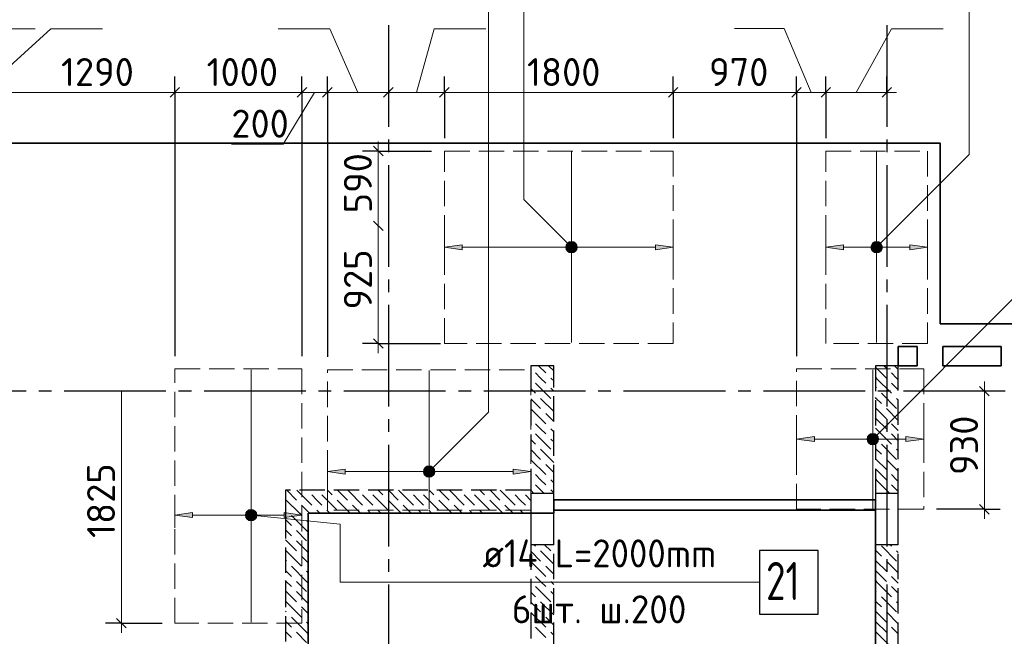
# Model space of a CAD drawing. Header units: millimetres. Extents: x 40580 to 1930067, y -240640 to 81020.
# Tile 120 of 256: x 490107 to 497851, y -207892 to -203042. Entities that reach past the tile are written whole.
import ezdxf

# ---------------------------------------------------------------- set-up
doc = ezdxf.new("R2010")
doc.units = ezdxf.units.MM
for name, pattern in [('______2', [270, 200, -70]), ('______5', [1100, 800, -100, 100, -100]), ('CENTER', [2, 1.25, -0.25, 0.25, -0.25])]:
    doc.linetypes.add(name, pattern=pattern)
for name, color, linetype, lineweight in [('Standard', 7, 'Continuous', 25), ('ДОП Верх по У', 7, 'Continuous', 25), ('ЖБ Перекрытие верхний уровень', 7, 'Continuous', 35), ('ОСИ', 7, 'CENTER', 15), ('Позиционная метка номер позиции', 7, 'Continuous', 13), ('Примечания', 7, 'Continuous', 13)]:
    doc.layers.add(name, color=color, linetype=linetype, lineweight=lineweight)
doc.layers.add('ЖБ Балка Вышележаща', color=7, linetype='Continuous')
doc.layers.add('Макрос окна_ макрос двери', color=7, linetype='Continuous')
doc.layers.add('ЖБ Стена верхний уровень', color=7, linetype='______2', true_color=0x656565)
doc.styles.add('ISOCPEUR', font='isocpeur.ttf')

msp = doc.modelspace()

# ---------------------------------------------------------------- hatches: boundary and pattern name
at = {"layer": 'ДОП Верх по У', "linetype": 'Continuous', "lineweight": 13, "transparency": 33554687}
for points in [[(493586.8, -204851.9), (493446.8, -204831.9), (493586.8, -204811.9)], [(496586.8, -204851.9), (496446.8, -204831.9), (496586.8, -204811.9)], [(496356.8, -206360.9), (496216.8, -206340.9), (496356.8, -206320.9)], [(492666.8, -206616.4), (492526.8, -206596.4), (492666.8, -206576.4)], [(491466.8, -206958.9), (491326.8, -206938.9), (491466.8, -206918.9)]]:
    msp.add_hatch(color=7, dxfattribs=at).paths.add_polyline_path(points, flags=16)
for points in [[(494414.5, -204850.6), (494414.5, -204813.1), (494409.3, -204831.9)], [(494414.5, -204813.1), (494428, -204864.1), (494428, -204799.6)], [(494414.5, -204813.1), (494414.5, -204850.6), (494428, -204864.1)], [(494428, -204799.6), (494446.8, -204869.4), (494446.8, -204794.4)], [(494428, -204799.6), (494428, -204864.1), (494446.8, -204869.4)], [(494446.8, -204794.4), (494446.8, -204869.4), (494465.5, -204864.1)], [(494446.8, -204794.4), (494465.5, -204864.1), (494465.5, -204799.6)], [(494465.5, -204799.6), (494465.5, -204864.1), (494479, -204850.6)], [(494465.5, -204799.6), (494479, -204850.6), (494479, -204813.1)], [(494479, -204813.1), (494479, -204850.6), (494484.3, -204831.9)], [(495106.8, -204851.9), (495246.8, -204831.9), (495106.8, -204811.9)], [(496814.6, -204850.6), (496814.6, -204813.1), (496809.3, -204831.9)], [(496814.6, -204813.1), (496828.1, -204864.1), (496828.1, -204799.6)], [(496814.6, -204813.1), (496814.6, -204850.6), (496828.1, -204864.1)], [(496828.1, -204799.6), (496846.8, -204869.4), (496846.8, -204794.4)], [(496828.1, -204799.6), (496828.1, -204864.1), (496846.8, -204869.4)], [(496846.8, -204794.4), (496846.8, -204869.4), (496865.6, -204864.1)], [(496846.8, -204794.4), (496865.6, -204864.1), (496865.6, -204799.6)], [(496865.6, -204799.6), (496865.6, -204864.1), (496879.1, -204850.6)], [(496865.6, -204799.6), (496879.1, -204850.6), (496879.1, -204813.1)], [(496879.1, -204813.1), (496879.1, -204850.6), (496884.3, -204831.9)], [(497106.8, -204851.9), (497246.8, -204831.9), (497106.8, -204811.9)], [(496798.1, -206308.6), (496816.8, -206378.4), (496816.8, -206303.4)], [(496816.8, -206303.4), (496816.8, -206378.4), (496835.6, -206373.1)], [(496816.8, -206303.4), (496835.6, -206373.1), (496835.6, -206308.6)], [(496784.6, -206359.6), (496784.6, -206322.1), (496779.3, -206340.9)], [(496784.6, -206322.1), (496798.1, -206373.1), (496798.1, -206308.6)], [(496784.6, -206322.1), (496784.6, -206359.6), (496798.1, -206373.1)], [(496798.1, -206308.6), (496798.1, -206373.1), (496816.8, -206378.4)], [(496835.6, -206308.6), (496835.6, -206373.1), (496849.1, -206359.6)], [(496835.6, -206308.6), (496849.1, -206359.6), (496849.1, -206322.1)], [(496849.1, -206322.1), (496849.1, -206359.6), (496854.3, -206340.9)], [(497076.8, -206360.9), (497216.8, -206340.9), (497076.8, -206320.9)], [(493294.6, -206615.1), (493294.6, -206577.6), (493289.3, -206596.4)], [(493294.6, -206577.6), (493308.1, -206628.6), (493308.1, -206564.1)], [(493294.6, -206577.6), (493294.6, -206615.1), (493308.1, -206628.6)], [(493308.1, -206564.1), (493326.8, -206633.9), (493326.8, -206558.9)], [(493308.1, -206564.1), (493308.1, -206628.6), (493326.8, -206633.9)], [(493326.8, -206558.9), (493326.8, -206633.9), (493345.6, -206628.6)], [(493326.8, -206558.9), (493345.6, -206628.6), (493345.6, -206564.1)], [(493345.6, -206564.1), (493345.6, -206628.6), (493359.1, -206615.1)], [(493345.6, -206564.1), (493359.1, -206615.1), (493359.1, -206577.6)], [(493359.1, -206577.6), (493359.1, -206615.1), (493364.3, -206596.4)], [(493986.8, -206616.4), (494126.8, -206596.4), (493986.8, -206576.4)], [(491894.6, -206957.6), (491894.6, -206920.1), (491889.3, -206938.9)], [(491894.6, -206920.1), (491908.1, -206971.1), (491908.1, -206906.6)], [(491894.6, -206920.1), (491894.6, -206957.6), (491908.1, -206971.1)], [(491908.1, -206906.6), (491926.8, -206976.4), (491926.8, -206901.4)], [(491908.1, -206906.6), (491908.1, -206971.1), (491926.8, -206976.4)], [(491926.8, -206901.4), (491926.8, -206976.4), (491945.6, -206971.1)], [(491926.8, -206901.4), (491945.6, -206971.1), (491945.6, -206906.6)], [(491945.6, -206906.6), (491945.6, -206971.1), (491959.1, -206957.6)], [(491945.6, -206906.6), (491959.1, -206957.6), (491959.1, -206920.1)], [(491959.1, -206920.1), (491959.1, -206957.6), (491964.3, -206938.9)], [(492186.8, -206958.9), (492326.8, -206938.9), (492186.8, -206918.9)]]:
    msp.add_hatch(color=7, dxfattribs=at).paths.add_polyline_path(points)
at = {"layer": 'Позиционная метка номер позиции', "linetype": 'Continuous', "lineweight": 13, "transparency": 33554687}
for points in [[(494415, -204863.7), (494458.2, -204788.6), (494403.5, -204843.3)], [(494403.5, -204843.3), (494458.2, -204788.6), (494435.3, -204788.6)], [(494403.5, -204843.3), (494435.3, -204788.6), (494403.5, -204820.4)], [(494403.5, -204820.4), (494435.3, -204788.6), (494415, -204800)], [(494415, -204863.7), (494478.6, -204800), (494458.2, -204788.6)], [(494435.3, -204875.1), (494478.6, -204800), (494415, -204863.7)], [(494435.3, -204875.1), (494490.1, -204820.4), (494478.6, -204800)], [(494458.2, -204875.1), (494490.1, -204820.4), (494435.3, -204875.1)], [(494458.2, -204875.1), (494490.1, -204843.3), (494490.1, -204820.4)], [(496803.5, -204820.4), (496878.6, -204863.7), (496815, -204800)], [(496803.5, -204843.3), (496858.3, -204875.1), (496803.5, -204820.4)], [(496803.5, -204820.4), (496858.3, -204875.1), (496878.6, -204863.7)], [(496815, -204800), (496890.1, -204843.3), (496835.4, -204788.6)], [(496815, -204800), (496878.6, -204863.7), (496890.1, -204843.3)], [(496835.4, -204788.6), (496890.1, -204843.3), (496890.1, -204820.4)], [(496835.4, -204788.6), (496890.1, -204820.4), (496858.3, -204788.6)], [(496858.3, -204788.6), (496890.1, -204820.4), (496878.6, -204800)], [(494490.1, -204843.3), (494458.2, -204875.1), (494478.6, -204863.7)], [(496835.4, -204875.1), (496803.5, -204843.3), (496815, -204863.7)], [(496803.5, -204843.3), (496835.4, -204875.1), (496858.3, -204875.1)], [(496785, -206309), (496860.1, -206352.3), (496805.3, -206297.6)], [(496805.3, -206297.6), (496860.1, -206352.3), (496860.1, -206329.4)], [(496805.3, -206297.6), (496860.1, -206329.4), (496828.3, -206297.6)], [(496828.3, -206297.6), (496860.1, -206329.4), (496848.6, -206309)], [(496773.5, -206329.4), (496848.6, -206372.7), (496785, -206309)], [(496773.5, -206352.3), (496828.3, -206384.1), (496773.5, -206329.4)], [(496773.5, -206329.4), (496828.3, -206384.1), (496848.6, -206372.7)], [(496805.3, -206384.1), (496773.5, -206352.3), (496785, -206372.7)], [(496773.5, -206352.3), (496805.3, -206384.1), (496828.3, -206384.1)], [(496785, -206309), (496848.6, -206372.7), (496860.1, -206352.3)], [(493283.5, -206584.9), (493358.6, -206628.2), (493295, -206564.5)], [(493283.5, -206607.8), (493338.3, -206639.6), (493283.5, -206584.9)], [(493283.5, -206584.9), (493338.3, -206639.6), (493358.6, -206628.2)], [(493315.4, -206639.6), (493283.5, -206607.8), (493295, -206628.2)], [(493283.5, -206607.8), (493315.4, -206639.6), (493338.3, -206639.6)], [(493295, -206564.5), (493370.1, -206607.8), (493315.4, -206553.1)], [(493295, -206564.5), (493358.6, -206628.2), (493370.1, -206607.8)], [(493315.4, -206553.1), (493370.1, -206607.8), (493370.1, -206584.9)], [(493315.4, -206553.1), (493370.1, -206584.9), (493338.3, -206553.1)], [(493338.3, -206553.1), (493370.1, -206584.9), (493358.6, -206564.5)], [(491883.5, -206927.4), (491915.4, -206895.6), (491895, -206907)], [(491915.4, -206895.6), (491883.5, -206927.4), (491883.5, -206950.3)], [(491915.4, -206895.6), (491883.5, -206950.3), (491938.3, -206895.6)], [(491938.3, -206895.6), (491883.5, -206950.3), (491895, -206970.7)], [(491938.3, -206895.6), (491895, -206970.7), (491958.6, -206907)], [(491958.6, -206907), (491895, -206970.7), (491915.4, -206982.1)], [(491958.6, -206907), (491915.4, -206982.1), (491970.1, -206927.4)], [(491970.1, -206927.4), (491915.4, -206982.1), (491938.3, -206982.1)], [(491970.1, -206927.4), (491938.3, -206982.1), (491970.1, -206950.3)], [(491970.1, -206950.3), (491938.3, -206982.1), (491958.6, -206970.7)]]:
    msp.add_hatch(color=7, dxfattribs=at).paths.add_polyline_path(points)

# ---------------------------------------------------------------- linework, layer by layer
at = {"layer": 'Standard', "color": 7, "linetype": 'Continuous', "lineweight": 13, "transparency": 33554687}
for p, q in [((489801.8, -203613.9), (490351.8, -203113.9)), ((489821.8, -203113.9), (490228.4, -203113.9)), ((490351.8, -203113.9), (490758.4, -203113.9)), ((492547.4, -203113.9), (492140.8, -203113.9)), ((492766.8, -203613.9), (492547.4, -203113.9)), ((493226.8, -203613.9), (493365.8, -203113.9)), ((493365.8, -203113.9), (493772.4, -203113.9)), ((496118.9, -203112.4), (495727.9, -203112.4)), ((496331.8, -203613.9), (496118.9, -203112.4)), ((496686.8, -203613.9), (496962.8, -203113.9)), ((496962.8, -203113.9), (497369.4, -203113.9)), ((491326.8, -203613.9), (492326.8, -203613.9)), ((492426.8, -203613.9), (492178.5, -204019.9)), ((492326.8, -203613.9), (492526.8, -203613.9)), ((492526.8, -203613.9), (493006.8, -203613.9)), ((493006.8, -203613.9), (493446.8, -203613.9)), ((493446.8, -203613.9), (495246.8, -203613.9)), ((495246.8, -203613.9), (496216.8, -203613.9)), ((496216.8, -203613.9), (496446.8, -203613.9)), ((496446.8, -203613.9), (496926.8, -203613.9)), ((496926.8, -203613.9), (497001.8, -203613.9)), ((492178.5, -204019.9), (491771.9, -204019.9)), ((492926.8, -204074.9), (492926.8, -203999.9)), ((492926.8, -204074.9), (492926.8, -204663.9)), ((492926.8, -205588.9), (492926.8, -205663.9)), ((497694, -205963.9), (497694, -205888.9)), ((497694, -206892.9), (497694, -206967.9)), ((490906.8, -207788.9), (490906.8, -207863.9))]:
    msp.add_line(p, q, dxfattribs=at)
at = {"layer": 'Standard', "color": 251, "linetype": 'Continuous', "lineweight": -3, "true_color": 0x656565, "transparency": 33554687}
for p, q in [((491326.8, -203613.9), (491326.8, -203488.9)), ((492326.8, -203613.9), (492326.8, -203488.9)), ((492526.8, -203613.9), (492526.8, -203488.9)), ((493446.8, -203613.9), (493446.8, -203488.9)), ((495246.8, -203613.9), (495246.8, -203488.9)), ((496216.8, -203613.9), (496216.8, -203488.9)), ((496446.8, -203613.9), (496446.8, -203488.9)), ((496926.8, -203613.9), (496926.8, -203488.9)), ((491326.8, -203613.9), (491326.8, -203738.9)), ((492326.8, -203613.9), (492326.8, -203738.9)), ((492326.8, -203613.9), (492326.8, -205688.9)), ((492526.8, -203613.9), (492526.8, -203738.9)), ((492526.8, -203613.9), (492526.8, -205694.9)), ((493446.8, -203613.9), (493446.8, -203738.9)), ((493446.8, -203613.9), (493446.8, -203974.9)), ((495246.8, -203613.9), (495246.8, -203738.9)), ((495246.8, -203613.9), (495246.8, -203974.9)), ((496216.8, -203613.9), (496216.8, -203738.9)), ((496216.8, -203613.9), (496216.8, -205688.9)), ((496446.8, -203613.9), (496446.8, -203738.9)), ((496446.8, -203613.9), (496446.8, -203974.9)), ((496926.8, -203613.9), (496926.8, -203738.9)), ((496926.8, -203613.9), (496926.8, -203638.9)), ((492926.8, -204074.9), (492801.8, -204074.9)), ((492926.8, -204074.9), (493051.8, -204074.9)), ((492926.8, -204074.9), (493346.8, -204074.9)), ((492926.8, -205588.9), (492801.8, -205588.9)), ((492926.8, -205588.9), (493051.8, -205588.9)), ((492926.8, -205588.9), (493416.8, -205588.9)), ((497694, -205963.9), (497569, -205963.9)), ((497694, -206892.9), (497316.8, -206892.9)), ((497694, -206892.9), (497569, -206892.9)), ((497694, -206892.9), (497819, -206892.9)), ((490906.8, -207788.9), (490781.8, -207788.9)), ((490906.8, -207788.9), (491031.8, -207788.9)), ((490906.8, -207788.9), (491226.8, -207788.9))]:
    msp.add_line(p, q, dxfattribs=at)
at = {"layer": 'Standard', "color": 7, "linetype": 'Continuous', "lineweight": 25, "transparency": 33554687}
for p, q in [((491289.3, -203651.4), (491364.3, -203576.4)), ((492289.3, -203651.4), (492364.3, -203576.4)), ((492489.3, -203651.4), (492564.3, -203576.4)), ((492969.3, -203651.4), (493044.3, -203576.4)), ((493409.3, -203651.4), (493484.3, -203576.4)), ((495209.3, -203651.4), (495284.3, -203576.4)), ((496179.3, -203651.4), (496254.3, -203576.4)), ((496409.3, -203651.4), (496484.3, -203576.4)), ((496889.3, -203651.4), (496964.3, -203576.4)), ((492889.3, -204037.4), (492964.3, -204112.4)), ((492889.3, -204626.4), (492964.3, -204701.4)), ((492889.3, -205551.4), (492964.3, -205626.4)), ((497656.5, -205926.4), (497731.5, -206001.4)), ((497656.5, -206855.4), (497731.5, -206930.4)), ((490869.3, -207751.4), (490944.3, -207826.4))]:
    msp.add_line(p, q, dxfattribs=at)
at = {"layer": 'Standard', "color": 7, "linetype": 'Continuous', "lineweight": 13, "transparency": 33554687}
for points in [[(490036.8, -203613.9), (490668.6, -203613.9), (490668.6, -203613.9), (491326.8, -203613.9)], [(492926.8, -204663.9), (492926.8, -204668.9), (492926.8, -204668.9), (492926.8, -205588.9)], [(490906.8, -205963.9), (490906.8, -207220.7), (490906.8, -207220.7), (490906.8, -207788.9)], [(497694, -205963.9), (497694, -206724.9), (497694, -206724.9), (497694, -206892.9)]]:
    msp.add_lwpolyline(points, dxfattribs=at)
at = {"layer": 'Standard', "color": 251, "linetype": 'Continuous', "lineweight": -3, "true_color": 0x656565, "transparency": 33554687}
msp.add_lwpolyline([(491326.8, -203613.9), (491326.8, -203850.6), (491326.8, -203850.6), (491326.8, -205688.9)], dxfattribs=at)
at = {"layer": 'ДОП Верх по У', "color": 7, "linetype": 'Continuous', "lineweight": 18, "transparency": 33554687}
for p, q in [((494446.8, -204081.9), (494446.8, -205581.9)), ((496846.8, -204081.9), (496846.8, -205581.9)), ((491926.8, -205795.9), (491926.8, -207781.9)), ((493326.8, -205801.9), (493326.8, -206891.9)), ((496816.8, -206885.9), (496816.8, -205795.9))]:
    msp.add_line(p, q, dxfattribs=at)
at = {"layer": 'ДОП Верх по У', "color": 251, "linetype": 'Continuous', "lineweight": 13, "true_color": 0x494949, "transparency": 33554687}
for p, q in [((493446.8, -204831.9), (493446.8, -204731.9)), ((495246.8, -204831.9), (495246.8, -204731.9)), ((496446.8, -204831.9), (496446.8, -204731.9)), ((497246.8, -204831.9), (497246.8, -204731.9)), ((493446.8, -204831.9), (493586.8, -204811.9)), ((493586.8, -204851.9), (493446.8, -204831.9)), ((493446.8, -204831.9), (493446.8, -204931.9)), ((493446.8, -204831.9), (493446.8, -204831.9)), ((493586.8, -204811.9), (493586.8, -204851.9)), ((493586.8, -204831.9), (494416.8, -204831.9)), ((494446.8, -204794.4), (494446.8, -204794.4)), ((494476.8, -204831.9), (495106.8, -204831.9)), ((495246.8, -204831.9), (495106.8, -204811.9)), ((495106.8, -204811.9), (495106.8, -204851.9)), ((495106.8, -204851.9), (495246.8, -204831.9)), ((495246.8, -204831.9), (495246.8, -204931.9)), ((495246.8, -204831.9), (495246.8, -204831.9)), ((496446.8, -204831.9), (496586.8, -204811.9)), ((496586.8, -204851.9), (496446.8, -204831.9)), ((496446.8, -204831.9), (496446.8, -204931.9)), ((496446.8, -204831.9), (496446.8, -204831.9)), ((496586.8, -204811.9), (496586.8, -204851.9)), ((496586.8, -204831.9), (496816.8, -204831.9)), ((496846.8, -204794.4), (496846.8, -204794.4)), ((496876.8, -204831.9), (497106.8, -204831.9)), ((497246.8, -204831.9), (497106.8, -204811.9)), ((497106.8, -204811.9), (497106.8, -204851.9)), ((497106.8, -204851.9), (497246.8, -204831.9)), ((497246.8, -204831.9), (497246.8, -204931.9)), ((497246.8, -204831.9), (497246.8, -204831.9)), ((494446.8, -204869.4), (494446.8, -204869.4)), ((496846.8, -204869.4), (496846.8, -204869.4)), ((496216.8, -206340.9), (496216.8, -206240.9)), ((496816.8, -206303.4), (496816.8, -206303.4)), ((497216.8, -206340.9), (497216.8, -206240.9)), ((496216.8, -206340.9), (496356.8, -206320.9)), ((496356.8, -206360.9), (496216.8, -206340.9)), ((496216.8, -206340.9), (496216.8, -206440.9)), ((496216.8, -206340.9), (496216.8, -206340.9)), ((496356.8, -206320.9), (496356.8, -206360.9)), ((496356.8, -206340.9), (496786.8, -206340.9)), ((496816.8, -206378.4), (496816.8, -206378.4)), ((496846.8, -206340.9), (497076.8, -206340.9)), ((497216.8, -206340.9), (497076.8, -206320.9)), ((497076.8, -206320.9), (497076.8, -206360.9)), ((497076.8, -206360.9), (497216.8, -206340.9)), ((497216.8, -206340.9), (497216.8, -206440.9)), ((497216.8, -206340.9), (497216.8, -206340.9)), ((492526.8, -206596.4), (492526.8, -206496.4)), ((492526.8, -206596.4), (492666.8, -206576.4)), ((492666.8, -206616.4), (492526.8, -206596.4)), ((492526.8, -206596.4), (492526.8, -206696.4)), ((492526.8, -206596.4), (492526.8, -206596.4)), ((492666.8, -206576.4), (492666.8, -206616.4)), ((492666.8, -206596.4), (493296.8, -206596.4)), ((493326.8, -206558.9), (493326.8, -206558.9)), ((493356.8, -206596.4), (493986.8, -206596.4)), ((494126.8, -206596.4), (493986.8, -206576.4)), ((493986.8, -206576.4), (493986.8, -206616.4)), ((493986.8, -206616.4), (494126.8, -206596.4)), ((493326.8, -206633.9), (493326.8, -206633.9)), ((491326.8, -206938.9), (491326.8, -206838.9)), ((491326.8, -206938.9), (491466.8, -206918.9)), ((491466.8, -206918.9), (491466.8, -206958.9)), ((491926.8, -206901.4), (491926.8, -206901.4)), ((492326.8, -206938.9), (492186.8, -206918.9)), ((492186.8, -206918.9), (492186.8, -206958.9)), ((491466.8, -206958.9), (491326.8, -206938.9)), ((491326.8, -206938.9), (491326.8, -207038.9)), ((491326.8, -206938.9), (491326.8, -206938.9)), ((491466.8, -206938.9), (491896.8, -206938.9)), ((491926.8, -206976.4), (491926.8, -206976.4)), ((491956.8, -206938.9), (492186.8, -206938.9)), ((492186.8, -206958.9), (492326.8, -206938.9))]:
    msp.add_line(p, q, dxfattribs=at)
at = {"layer": 'ДОП Верх по У', "color": 7, "linetype": 'Continuous', "lineweight": 25, "transparency": 33554687}
msp.add_lwpolyline([(495926.8, -207717.3), (496386.8, -207717.3), (496386.8, -207217.3), (495926.8, -207217.3), (495926.8, -207717.3)], dxfattribs=at)
at = {"layer": 'ДОП Верх по У', "color": 251, "linetype": 'Continuous', "lineweight": 13, "true_color": 0x494949, "transparency": 33554687}
for centre in [(494446.8, -204831.9), (496846.8, -204831.9), (496816.8, -206340.9), (493326.8, -206596.4), (491926.8, -206938.9)]:
    msp.add_circle(centre, 37.5, dxfattribs=at)
at = {"layer": 'ЖБ Балка Вышележаща', "color": 7, "linetype": 'Continuous', "lineweight": 35, "transparency": 33554687}
msp.add_line((494306.8, -206898.9), (496836.8, -206898.9), dxfattribs=at)
at = {"layer": 'ЖБ Перекрытие верхний уровень', "transparency": 33554687}
for p, q in [((503956.8, -205433.9), (497346.8, -205433.9)), ((497016.8, -205763.9), (497016.8, -205613.9)), ((497016.8, -205613.9), (497166.8, -205613.9)), ((497166.8, -205613.9), (497166.8, -205763.9)), ((497366.8, -205763.9), (497366.8, -205613.9)), ((497366.8, -205613.9), (497826.8, -205613.9)), ((497826.8, -205613.9), (497826.8, -205763.9)), ((497166.8, -205763.9), (497016.8, -205763.9)), ((497826.8, -205763.9), (497366.8, -205763.9))]:
    msp.add_line(p, q, dxfattribs=at)
at = {"layer": 'ЖБ Перекрытие верхний уровень', "color": 7, "linetype": 'Continuous', "lineweight": 35, "transparency": 33554687}
msp.add_line((494306.8, -206818.9), (496836.8, -206818.9), dxfattribs=at)
at = {"layer": 'ЖБ Перекрытие верхний уровень', "transparency": 33554687, "extrusion": (0, 0, -1)}
for points in [[(-497346.8, -205433.9), (-497346.8, -204013.9), (-488666.8, -204013.9), (-488666.8, -205433.9)], [(-494306.8, -206818.9), (-494306.8, -206923.9), (-492376.8, -206923.9), (-492376.8, -211363.9), (-494126.8, -211363.9), (-494126.8, -210863.9), (-496836.8, -210863.9), (-496836.8, -206818.9), (-494306.8, -206818.9), (-494306.8, -206818.9)]]:
    msp.add_lwpolyline(points, dxfattribs=at)
at = {"layer": 'ЖБ Стена верхний уровень', "color": 251, "linetype": '______2', "lineweight": -3, "true_color": 0x656565, "transparency": 33554687}
for p, q in [((494306.8, -205763.9), (494126.8, -205763.9)), ((494126.8, -205763.9), (494126.8, -206743.9)), ((494306.8, -206743.9), (494306.8, -205763.9)), ((497016.8, -205763.9), (496836.8, -205763.9)), ((496836.8, -205763.9), (496836.8, -206768.9)), ((497016.8, -206768.9), (497016.8, -205763.9)), ((494126.8, -206743.9), (492196.8, -206743.9)), ((492196.8, -206743.9), (492196.8, -206923.9)), ((494306.8, -206768.9), (494126.8, -206768.9)), ((494126.8, -206768.9), (494126.8, -206923.9)), ((494306.8, -206768.9), (494126.8, -206768.9)), ((494126.8, -206768.9), (494126.8, -206923.9)), ((494306.8, -206768.9), (494306.8, -206743.9)), ((497016.8, -206768.9), (496836.8, -206768.9)), ((497016.8, -206768.9), (496836.8, -206768.9)), ((492196.8, -206923.9), (492196.8, -209461.4)), ((492376.8, -206923.9), (494126.8, -206923.9)), ((492376.8, -209461.4), (492376.8, -206923.9)), ((494126.8, -207168.9), (494306.8, -207168.9)), ((494126.8, -207168.9), (494306.8, -207168.9)), ((494126.8, -207168.9), (494126.8, -209583.9)), ((494306.8, -209603.9), (494306.8, -207168.9)), ((496836.8, -207168.9), (497016.8, -207168.9)), ((496836.8, -207168.9), (497016.8, -207168.9)), ((496836.8, -207168.9), (496836.8, -209603.9)), ((497016.8, -209603.9), (497016.8, -207168.9))]:
    msp.add_line(p, q, dxfattribs=at)
at = {"layer": 'ЖБ Стена верхний уровень', "color": 9, "linetype": 'Continuous', "lineweight": -3, "true_color": 0xc7c7c7, "transparency": 33554687}
for p, q in [((494203.8, -205860.7), (494163.8, -205820.7)), ((494186.9, -205763.9), (494243.8, -205820.7)), ((494306.8, -205803.8), (494266.9, -205763.9)), ((496843.8, -205780.7), (496836.8, -205773.8)), ((496843.8, -205780.7), (496923.8, -205860.7)), ((496906.9, -205763.9), (496923.8, -205780.7)), ((497003.8, -205860.7), (496963.8, -205820.7)), ((496986.9, -205763.9), (497016.8, -205793.8)), ((494163.8, -205900.7), (494283.8, -206020.7)), ((494243.8, -205900.7), (494203.8, -205860.7)), ((494283.8, -205860.7), (494306.8, -205883.8)), ((496836.8, -205853.8), (496843.8, -205860.7)), ((496843.8, -205860.7), (496963.8, -205980.7)), ((496963.8, -205900.7), (497016.8, -205953.8)), ((497016.8, -205873.8), (497003.8, -205860.7)), ((494126.8, -205943.8), (494163.8, -205980.7)), ((494283.8, -205940.7), (494306.8, -205963.8)), ((496836.8, -205933.8), (496843.8, -205940.7)), ((496883.8, -205980.7), (497003.8, -206100.7)), ((494126.8, -206023.8), (494203.8, -206100.7)), ((494203.8, -206020.7), (494306.8, -206123.8)), ((496843.8, -206020.7), (496836.8, -206013.8)), ((496883.8, -206060.7), (496843.8, -206020.7)), ((497003.8, -206020.7), (497016.8, -206033.8)), ((494126.8, -206103.8), (494243.8, -206220.7)), ((494306.8, -206203.8), (494243.8, -206140.7)), ((496843.8, -206100.7), (496923.8, -206180.7)), ((496923.8, -206100.7), (497016.8, -206193.8)), ((494203.8, -206260.7), (494163.8, -206220.7)), ((496843.8, -206180.7), (496836.8, -206173.8)), ((496843.8, -206180.7), (496923.8, -206260.7)), ((497003.8, -206260.7), (496963.8, -206220.7)), ((494163.8, -206300.7), (494283.8, -206420.7)), ((494243.8, -206300.7), (494203.8, -206260.7)), ((494283.8, -206260.7), (494306.8, -206283.8)), ((496836.8, -206253.8), (496843.8, -206260.7)), ((496843.8, -206260.7), (496963.8, -206380.7)), ((496963.8, -206300.7), (497016.8, -206353.8)), ((497016.8, -206273.8), (497003.8, -206260.7)), ((494126.8, -206343.8), (494163.8, -206380.7)), ((494283.8, -206340.7), (494306.8, -206363.8)), ((496836.8, -206333.8), (496843.8, -206340.7)), ((496883.8, -206380.7), (497003.8, -206500.7)), ((494126.8, -206423.8), (494203.8, -206500.7)), ((494203.8, -206420.7), (494306.8, -206523.8)), ((496843.8, -206420.7), (496836.8, -206413.8)), ((496883.8, -206460.7), (496843.8, -206420.7)), ((497003.8, -206420.7), (497016.8, -206433.8)), ((494126.8, -206503.8), (494243.8, -206620.7)), ((496843.8, -206500.7), (496923.8, -206580.7)), ((496923.8, -206500.7), (497016.8, -206593.8)), ((494306.8, -206603.8), (494243.8, -206540.7)), ((496843.8, -206580.7), (496836.8, -206573.8)), ((496843.8, -206580.7), (496923.8, -206660.7)), ((494203.8, -206660.7), (494163.8, -206620.7)), ((494243.8, -206700.7), (494203.8, -206660.7)), ((494283.8, -206660.7), (494306.8, -206683.8)), ((496836.8, -206653.8), (496843.8, -206660.7)), ((496843.8, -206660.7), (496951.9, -206768.9)), ((497003.8, -206660.7), (496963.8, -206620.7)), ((497016.8, -206673.8), (497003.8, -206660.7)), ((492206.9, -206743.9), (492283.8, -206820.7)), ((492286.9, -206743.9), (492403.8, -206860.7)), ((492526.9, -206743.9), (492563.8, -206780.7)), ((492606.9, -206743.9), (492683.8, -206820.7)), ((492686.9, -206743.9), (492803.8, -206860.7)), ((492926.9, -206743.9), (492963.8, -206780.7)), ((493006.9, -206743.9), (493083.8, -206820.7)), ((493086.9, -206743.9), (493203.8, -206860.7)), ((493326.9, -206743.9), (493363.8, -206780.7)), ((493406.9, -206743.9), (493483.8, -206820.7)), ((493486.9, -206743.9), (493603.8, -206860.7)), ((493726.9, -206743.9), (493763.8, -206780.7)), ((493806.9, -206743.9), (493883.8, -206820.7)), ((493886.9, -206743.9), (494003.8, -206860.7)), ((494126.8, -206743.8), (494126.9, -206743.9)), ((494126.9, -206743.9), (494151.9, -206768.9)), ((494163.8, -206700.7), (494206.9, -206743.9)), ((494206.9, -206743.9), (494231.9, -206768.9)), ((494283.8, -206740.7), (494286.9, -206743.9)), ((494286.9, -206743.9), (494306.8, -206763.8)), ((496836.8, -206733.8), (496843.8, -206740.7)), ((496963.8, -206700.7), (497016.8, -206753.8)), ((492203.8, -206820.7), (492306.9, -206923.9)), ((492443.8, -206820.7), (492403.8, -206780.7)), ((492483.8, -206860.7), (492443.8, -206820.7)), ((492483.8, -206780.7), (492603.8, -206900.7)), ((492603.8, -206820.7), (492706.9, -206923.9)), ((492843.8, -206820.7), (492803.8, -206780.7)), ((492883.8, -206860.7), (492843.8, -206820.7)), ((492883.8, -206780.7), (493003.8, -206900.7)), ((493003.8, -206820.7), (493106.9, -206923.9)), ((493243.8, -206820.7), (493203.8, -206780.7)), ((493283.8, -206860.7), (493243.8, -206820.7)), ((493283.8, -206780.7), (493403.8, -206900.7)), ((493403.8, -206820.7), (493506.9, -206923.9)), ((493643.8, -206820.7), (493603.8, -206780.7)), ((493683.8, -206860.7), (493643.8, -206820.7)), ((493683.8, -206780.7), (493803.8, -206900.7)), ((493803.8, -206820.7), (493906.9, -206923.9)), ((494043.8, -206820.7), (494003.8, -206780.7)), ((494083.8, -206860.7), (494043.8, -206820.7)), ((494083.8, -206780.7), (494126.8, -206823.8)), ((492196.8, -206893.8), (492203.8, -206900.7)), ((492306.9, -206923.9), (492323.8, -206940.7)), ((492386.9, -206923.9), (492323.8, -206860.7)), ((492443.8, -206900.7), (492466.9, -206923.9)), ((492523.8, -206900.7), (492546.9, -206923.9)), ((492786.9, -206923.9), (492723.8, -206860.7)), ((492843.8, -206900.7), (492866.9, -206923.9)), ((492923.8, -206900.7), (492946.9, -206923.9)), ((493186.9, -206923.9), (493123.8, -206860.7)), ((493243.8, -206900.7), (493266.9, -206923.9)), ((493323.8, -206900.7), (493346.9, -206923.9)), ((493586.9, -206923.9), (493523.8, -206860.7)), ((493643.8, -206900.7), (493666.9, -206923.9)), ((493723.8, -206900.7), (493746.9, -206923.9)), ((493986.9, -206923.9), (493923.8, -206860.7)), ((494043.8, -206900.7), (494066.9, -206923.9)), ((494123.8, -206900.7), (494126.8, -206903.8)), ((492196.8, -206973.8), (492243.8, -207020.7)), ((492363.8, -207060.7), (492243.8, -206940.7)), ((492363.8, -206980.7), (492376.8, -206993.8)), ((492203.8, -207060.7), (492196.8, -207053.8)), ((492243.8, -207100.7), (492203.8, -207060.7)), ((492283.8, -207060.7), (492363.8, -207140.7)), ((492363.8, -207060.7), (492376.8, -207073.8)), ((492196.8, -207133.8), (492283.8, -207220.7)), ((492283.8, -207140.7), (492376.8, -207233.8)), ((492203.8, -207220.7), (492323.8, -207340.7)), ((494126.8, -207223.8), (494203.8, -207300.7)), ((494151.9, -207168.9), (494163.8, -207180.7)), ((494203.8, -207220.7), (494306.8, -207323.8)), ((494231.9, -207168.9), (494283.8, -207220.7)), ((496843.8, -207220.7), (496836.8, -207213.8)), ((496883.8, -207260.7), (496843.8, -207220.7)), ((496883.8, -207180.7), (497003.8, -207300.7)), ((496951.9, -207168.9), (496963.8, -207180.7)), ((492196.8, -207293.8), (492203.8, -207300.7)), ((492376.8, -207313.8), (492323.8, -207260.7)), ((494126.8, -207303.8), (494243.8, -207420.7)), ((496843.8, -207300.7), (496923.8, -207380.7)), ((492196.8, -207373.8), (492243.8, -207420.7)), ((492363.8, -207460.7), (492243.8, -207340.7)), ((492363.8, -207380.7), (492376.8, -207393.8)), ((494306.8, -207403.8), (494243.8, -207340.7)), ((496843.8, -207380.7), (496836.8, -207373.8)), ((496843.8, -207380.7), (496923.8, -207460.7)), ((492203.8, -207460.7), (492196.8, -207453.8)), ((492243.8, -207500.7), (492203.8, -207460.7)), ((492283.8, -207460.7), (492363.8, -207540.7)), ((492363.8, -207460.7), (492376.8, -207473.8)), ((494203.8, -207460.7), (494163.8, -207420.7)), ((494243.8, -207500.7), (494203.8, -207460.7)), ((494283.8, -207460.7), (494306.8, -207483.8)), ((496836.8, -207453.8), (496843.8, -207460.7)), ((496843.8, -207460.7), (496963.8, -207580.7)), ((497003.8, -207460.7), (496963.8, -207420.7)), ((492196.8, -207533.8), (492283.8, -207620.7)), ((492283.8, -207540.7), (492376.8, -207633.8)), ((494163.8, -207500.7), (494283.8, -207620.7)), ((494283.8, -207540.7), (494306.8, -207563.8)), ((496836.8, -207533.8), (496843.8, -207540.7)), ((492203.8, -207620.7), (492323.8, -207740.7)), ((494126.8, -207543.8), (494163.8, -207580.7)), ((494203.8, -207620.7), (494306.8, -207723.8)), ((496843.8, -207620.7), (496836.8, -207613.8)), ((496883.8, -207660.7), (496843.8, -207620.7)), ((496883.8, -207580.7), (497003.8, -207700.7)), ((492196.8, -207693.8), (492203.8, -207700.7)), ((492376.8, -207713.8), (492323.8, -207660.7)), ((494126.8, -207623.8), (494203.8, -207700.7)), ((492196.8, -207773.8), (492243.8, -207820.7)), ((492363.8, -207860.7), (492243.8, -207740.7)), ((494126.8, -207703.8), (494243.8, -207820.7)), ((494306.8, -207803.8), (494243.8, -207740.7)), ((496843.8, -207780.7), (496836.8, -207773.8)), ((496843.8, -207700.7), (496923.8, -207780.7)), ((492363.8, -207780.7), (492376.8, -207793.8)), ((494203.8, -207860.7), (494163.8, -207820.7)), ((496843.8, -207780.7), (496923.8, -207860.7)), ((497003.8, -207860.7), (496963.8, -207820.7)), ((492203.8, -207860.7), (492196.8, -207853.8)), ((492243.8, -207900.7), (492203.8, -207860.7)), ((492283.8, -207860.7), (492363.8, -207940.7)), ((492363.8, -207860.7), (492376.8, -207873.8)), ((494243.8, -207900.7), (494203.8, -207860.7)), ((494283.8, -207860.7), (494306.8, -207883.8)), ((496836.8, -207853.8), (496843.8, -207860.7)), ((496843.8, -207860.7), (496963.8, -207980.7))]:
    msp.add_line(p, q, dxfattribs=at)
for points in [[(497003.8, -207220.7), (497016.8, -207233.8), (497016.8, -207233.8), (497016.8, -207233.8), (497016.8, -207233.8)], [(496923.8, -207300.7), (497016.8, -207393.8), (497016.8, -207393.8), (497016.8, -207393.8), (497016.8, -207393.8)], [(497016.8, -207473.8), (497016.8, -207473.8), (497016.8, -207473.8), (497016.8, -207473.8), (497003.8, -207460.7)], [(496963.8, -207500.7), (497016.8, -207553.8), (497016.8, -207553.8), (497016.8, -207553.8), (497016.8, -207553.8)], [(497003.8, -207620.7), (497016.8, -207633.8), (497016.8, -207633.8), (497016.8, -207633.8), (497016.8, -207633.8)], [(496923.8, -207700.7), (497016.8, -207793.8), (497016.8, -207793.8), (497016.8, -207793.8), (497016.8, -207793.8)], [(497016.8, -207873.8), (497016.8, -207873.8), (497016.8, -207873.8), (497016.8, -207873.8), (497003.8, -207860.7)]]:
    msp.add_lwpolyline(points, dxfattribs=at)
at = {"layer": 'Макрос окна_ макрос двери', "color": 7, "linetype": 'Continuous', "lineweight": -3, "transparency": 33554687}
for p, q in [((494306.8, -207168.9), (494306.8, -206768.9)), ((494306.8, -207168.9), (494306.8, -206768.9)), ((496836.8, -206768.9), (496836.8, -207168.9)), ((496836.8, -206768.9), (496836.8, -207168.9)), ((497016.8, -207168.9), (497016.8, -206768.9)), ((497016.8, -207168.9), (497016.8, -206768.9)), ((494126.8, -206923.9), (494126.8, -207168.9)), ((494126.8, -206923.9), (494126.8, -207168.9))]:
    msp.add_line(p, q, dxfattribs=at)
at = {"layer": 'ОСИ', "color": 8, "linetype": '______5', "lineweight": -3, "transparency": 33554687}
for p, q in [((493006.8, -203085.1), (493006.8, -224293.9)), ((496926.8, -203085.1), (496926.8, -224293.9)), ((504456.8, -205963.9), (458846.8, -205963.9)), ((504456.8, -205963.9), (458846.8, -205963.9))]:
    msp.add_line(p, q, dxfattribs=at)
at = {"layer": 'Позиционная метка номер позиции', "color": 7, "linetype": 'Continuous', "lineweight": 13, "transparency": 33554687}
for p, q in [((494415, -204800), (494415, -204800)), ((494478.6, -204800), (494478.6, -204800)), ((496815, -204800), (496815, -204800)), ((496878.6, -204800), (496878.6, -204800)), ((494415, -204863.7), (494415, -204863.7)), ((494478.6, -204863.7), (494478.6, -204863.7)), ((496815, -204863.7), (496815, -204863.7)), ((496878.6, -204863.7), (496878.6, -204863.7)), ((496785, -206309), (496785, -206309)), ((496785, -206372.7), (496785, -206372.7)), ((496848.6, -206309), (496848.6, -206309)), ((496848.6, -206372.7), (496848.6, -206372.7)), ((493295, -206564.5), (493295, -206564.5)), ((493358.6, -206564.5), (493358.6, -206564.5)), ((493295, -206628.2), (493295, -206628.2)), ((493358.6, -206628.2), (493358.6, -206628.2)), ((491895, -206907), (491895, -206907)), ((491958.6, -206907), (491958.6, -206907)), ((491895, -206970.7), (491895, -206970.7)), ((491958.6, -206970.7), (491958.6, -206970.7))]:
    msp.add_line(p, q, dxfattribs=at)
for points in [[(493326.8, -206596.4), (493793.5, -206129.7), (493793.5, -201113.9), (496293.5, -201113.9)], [(494446.8, -204831.9), (494072, -204457.1), (494072, -202113.9), (496572, -202113.9)], [(496846.8, -204831.9), (497575.1, -204103.5), (497575.1, -202113.9), (500075.1, -202113.9)], [(496816.8, -206340.9), (497927, -205230.7), (497927, -203113.9), (500427, -203113.9)], [(491926.8, -206938.9), (492626.8, -207009.8), (492626.8, -207467.3), (495926.8, -207467.3)]]:
    msp.add_lwpolyline(points, dxfattribs=at)
for centre in [(494446.8, -204831.9), (496846.8, -204831.9), (496816.8, -206340.9), (493326.8, -206596.4), (491926.8, -206938.9)]:
    msp.add_circle(centre, 45, dxfattribs=at)
at = {"layer": 'Примечания', "color": 7, "linetype": '______2', "lineweight": 18, "transparency": 33554687}
for p, q in [((493446.8, -204074.9), (495246.8, -204074.9)), ((493446.8, -205588.9), (493446.8, -204074.9)), ((495246.8, -204074.9), (495246.8, -205588.9)), ((496446.8, -204074.9), (497246.8, -204074.9)), ((496446.8, -205588.9), (496446.8, -204074.9)), ((497246.8, -204074.9), (497246.8, -205588.9)), ((495246.8, -205588.9), (493446.8, -205588.9)), ((497246.8, -205588.9), (496446.8, -205588.9)), ((491326.8, -205788.9), (492326.8, -205788.9)), ((491326.8, -207788.9), (491326.8, -205788.9)), ((492326.8, -205788.9), (492326.8, -207788.9)), ((492526.8, -205794.9), (494126.8, -205794.9)), ((492526.8, -206898.9), (492526.8, -205794.9)), ((494126.8, -205794.9), (494126.8, -206898.9)), ((496216.8, -205788.9), (497216.8, -205788.9)), ((496216.8, -206892.9), (496216.8, -205788.9)), ((497216.8, -205788.9), (497216.8, -206892.9)), ((494126.8, -206898.9), (492526.8, -206898.9)), ((497216.8, -206892.9), (496216.8, -206892.9)), ((492326.8, -207788.9), (491326.8, -207788.9))]:
    msp.add_line(p, q, dxfattribs=at)

# ---------------------------------------------------------------- texts
at = {"layer": 'Standard', "color": 7, "linetype": 'Continuous', "lineweight": 25, "transparency": 33554687, "char_height": 220, "attachment_point": 7, "style": 'ISOCPEUR'}
for s, insert, width in [('1290', (490431.6, -203563.8), 625.741), ('1000', (491576.6, -203563.8), 625.729), ('1800', (494096.6, -203563.8), 625.741), ('970', (495528.5, -203563.9), 531.973), ('200', (491771.9, -203969.9), 531.973)]:
    msp.add_mtext(s, dxfattribs=dict(at, insert=insert, width=width))
at = {"layer": 'Standard', "color": 7, "linetype": 'Continuous', "lineweight": 25, "transparency": 33554687, "char_height": 220, "attachment_point": 7, "rotation": 90, "style": 'ISOCPEUR'}
for s, insert, width in [('590', (492876.8, -204564.8), 516.384), ('925', (492876.8, -205321.8), 516.396), ('930', (497644, -206623.8), 516.39), ('1825', (490856.8, -207118.7), 610.159)]:
    msp.add_mtext(s, dxfattribs=dict(at, insert=insert, width=width))
at = {"layer": 'ДОП Верх по У', "color": 7, "linetype": 'Continuous', "lineweight": 13, "transparency": 33554687, "attachment_point": 7, "style": 'ISOCPEUR'}
for s, insert, char_height, width in [('\\W0.96;ø14 L=2000mm ', (493746.8, -207350), 220, 2172.605), ('{\\W0.7500;21}', (495976.8, -207607.3), 300, 472.289), ('\\W0.97;6шт. ш.200 ', (493977.8, -207790), 220, 1712.318)]:
    msp.add_mtext(s, dxfattribs=dict(at, insert=insert, char_height=char_height, width=width))

doc.saveas('drawing.dxf')
